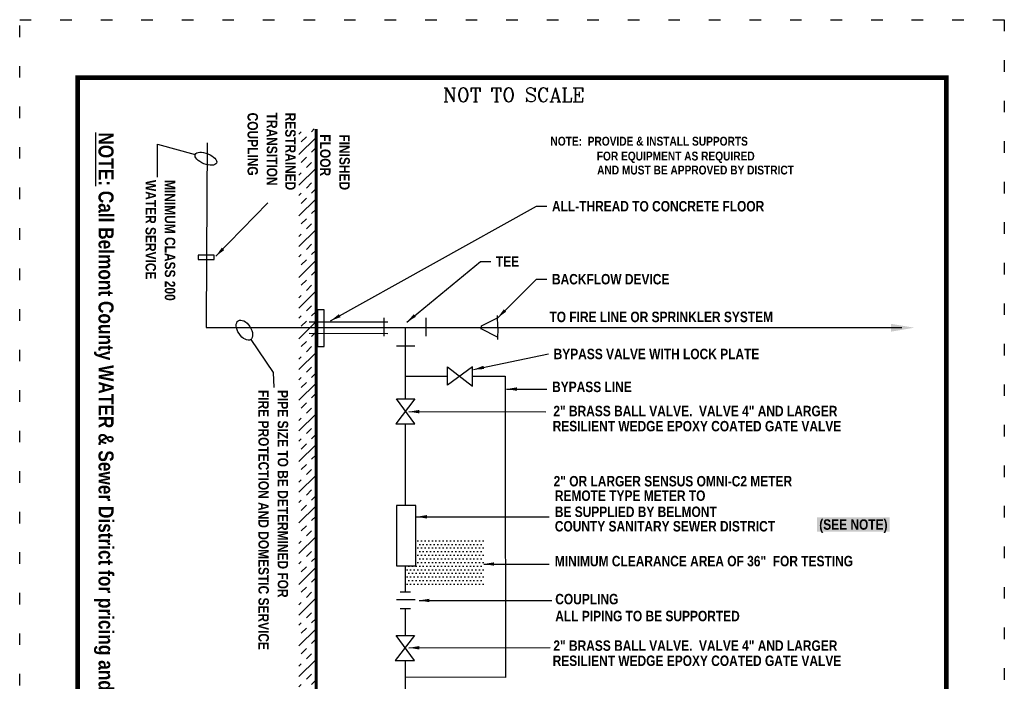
# Model space of a CAD drawing. Extents: x -2.9 to 5.6, y -8 to 3.
# Tile 140 of 140: x -2.9 to 5.6, y -2.7 to 3. Entities that reach past the tile are written whole.
import ezdxf

# ---------------------------------------------------------------- set-up
doc = ezdxf.new("R2010")
doc.units = 0
doc.header["$MEASUREMENT"] = 0
doc.linetypes.add('DOT2', pattern=[0.125, 0, -0.125])
doc.layers.get('DEFPOINTS').update_dxf_attribs({"linetype": 'CONTINUOUS'})
for name, color, linetype in [('BORDER', 7, 'CONTINUOUS'), ('BUILDINS', 7, 'CONTINUOUS'), ('CLEARANCE AREA', 7, 'CONTINUOUS'), ('COUPLING', 10, 'CONTINUOUS'), ('DIMENSIONS', 7, 'CONTINUOUS'), ('METER', 1, 'CONTINUOUS'), ('PIPE2', 5, 'CONTINUOUS'), ('STEEL-STRAP', 141, 'CONTINUOUS'), ('TEXT', 7, 'CONTINUOUS'), ('VALVE', 1, 'CONTINUOUS')]:
    doc.layers.add(name, color=color, linetype=linetype)
doc.styles.add('STYLE3', font='romanc.shx')
doc.styles.add('TECHNICAL', font='techb___.ttf')
doc.dimstyles.get("Standard").update_dxf_attribs({"dimtxt": 0.18, "dimasz": 0.18, "dimexe": 0.18, "dimexo": 0.0625, "dimgap": 0.09, "dimtad": 0, "dimtih": 1, "dimtoh": 1, "dimdec": 4, "dimzin": 0, "dimdsep": 46, "dimtxsty": 'Standard', "dimcen": 0.09, "dimadec": 0, "dimazin": 0, "dimtfac": 1, "dimtdec": 4, "dimtofl": 0, "dimtmove": 0, "dimatfit": 3, "dimfxl": 1, "dimtolj": 1, "dimtzin": 0, "dimarcsym": 0})

msp = doc.modelspace()

# ---------------------------------------------------------------- hatches: boundary and pattern name
at = {"layer": 'BUILDINS'}
h = msp.add_hatch(dxfattribs=at)
h.set_pattern_fill('INSUL', color=256, scale=0.5, angle=405, style=0)
h.set_pattern_definition([(45, (-2.89724, -8.02267), (-0.1325825, 0.1325825), []), (45, (-2.94143, -7.97848), (-0.1325825, 0.1325825), [0.0625, -0.0625]), (45, (-2.98563, -7.93428), (-0.1325825, 0.1325825), [0.0625, -0.0625])])
h.paths.add_polyline_path([(-0.3388, 0.3187), (-0.4866, 0.3186), (-0.486, -5.232), (-0.3388, -5.2295)])
h.paths.add_polyline_path([(-0.3388, 2.0338), (-0.4868, 2.0338), (-0.4866, 0.3186), (-0.3388, 0.3187)])
at = {"layer": 'CLEARANCE AREA'}
h = msp.add_hatch(dxfattribs=at)
h.set_pattern_fill('DOTS', scale=0.5, angle=360, style=0)
h.set_pattern_definition([(360, (-2.89724, -8.022673), (0.015625, 0.03125), [0, -0.03125])])
h.paths.add_polyline_path([(1.1079, -1.5042), (0.5293, -1.5042), (0.5252, -1.7407), (0.4355, -1.7407), (0.4355, -1.9033), (1.1079, -1.9033)])

# ---------------------------------------------------------------- linework, layer by layer
at = {"layer": 'BORDER', "const_width": 0.04}
msp.add_lwpolyline([(-2.3972, -7.5227), (-2.3972, 2.4773), (5.1028, 2.4773), (5.1028, -7.5227)], close=True, dxfattribs=at)
at = {"layer": 'BUILDINS', "const_width": 0.025}
msp.add_lwpolyline([(-0.3388, 2.0338), (-0.3388, -5.2295)], dxfattribs=at)
at = {"layer": 'COUPLING'}
msp.add_lwpolyline([(-1.357, 0.9054), (-1.218, 0.9054), (-1.218, 0.9446), (-1.357, 0.9446)], close=True, dxfattribs=at)
for points in [[(0.2491, 0.2426), (0.2487, 0.4025)], [(0.6117, 0.2426), (0.6114, 0.4025)], [(1.2291, 0.4025), (1.0867, 0.3297)], [(1.2292, 0.3188), (1.229, 0.4229)], [(1.0867, 0.3321), (1.0867, 0.3189)], [(1.0867, 0.3057), (1.0867, 0.3189)], [(1.229, 0.2351), (1.0867, 0.308)], [(1.2292, 0.3188), (1.229, 0.2148)], [(0.3543, 0.1595), (0.5143, 0.1598)], [(0.3571, -2.031), (0.517, -2.0306)], [(0.3861, -1.9648), (0.4753, -1.9647)], [(0.3861, -2.107), (0.4753, -2.107)]]:
    msp.add_lwpolyline(points, dxfattribs=at)
at = {"layer": 'DEFPOINTS', "linetype": 'DOT2', "ltscale": 2}
msp.add_lwpolyline([(-2.8972, -8.0227), (-2.8972, 2.9773), (5.6028, 2.9773), (5.6028, -8.0227)], close=True, dxfattribs=at)
at = {"layer": 'DIMENSIONS'}
for points in [[(-1.7066, 1.6185), (-1.7066, 1.9017), (-1.3817, 1.8142)], [(-0.902, 0.2154), (-0.7088, -0.0712), (-0.7047, -0.2003)]]:
    msp.add_lwpolyline(points, dxfattribs=at)
for centre, major_axis, ratio in [((-1.2898, 1.7763), (-0.0921, 0.0374), 0.46457), ((-0.9567, 0.2961), (0.0536, -0.0815), 0.568567)]:
    msp.add_ellipse(centre, major_axis=major_axis, ratio=ratio, dxfattribs=at)
at = {"layer": 'METER'}
msp.add_lwpolyline([(0.3547, -1.7407), (0.5232, -1.7407), (0.5232, -1.2194), (0.3547, -1.2194)], close=True, dxfattribs=at)
at = {"layer": 'PIPE2'}
for points in [[(-1.2796, 1.9142), (-1.2849, 0.9446)], [(-1.2849, 0.9446), (-1.2884, 0.3183), (0.4312, 0.319), (0.4311, -0.2962)], [(0.4312, 0.319), (4.7188, 0.3181)], [(0.4312, -0.1001), (0.7961, -0.1006)], [(1.0121, -0.1009), (1.2929, -0.1013), (1.2942, -0.6535)], [(0.4311, -0.5123), (0.4311, -0.7199)], [(1.2943, -0.6535), (1.2979, -2.7031), (0.431, -2.7017)], [(0.4311, -0.7199), (0.4311, -0.9861)], [(0.4311, -0.9861), (0.4311, -1.2189)], [(0.4311, -1.7407), (0.4311, -1.9648)], [(0.4311, -2.107), (0.4311, -2.3418)], [(0.431, -2.5579), (0.431, -3.0204)]]:
    msp.add_lwpolyline(points, dxfattribs=at)
at = {"layer": 'PIPE2', "color": 5}
msp.add_solid([(4.6238, 0.3506), (4.6239, 0.2829), (4.827, 0.317)], dxfattribs=at)
at = {"layer": 'STEEL-STRAP'}
msp.add_lwpolyline([(-0.3264, 0.1552), (-0.2687, 0.1552), (-0.2687, 0.4725), (-0.3264, 0.4725)], close=True, dxfattribs=at)
for points in [[(-0.3985, 0.3664), (0.2822, 0.3664)], [(-0.3989, 0.2686), (0.2822, 0.2684)]]:
    msp.add_lwpolyline(points, dxfattribs=at)
at = {"layer": 'VALVE'}
for points in [[(0.7961, -0.1798), (0.796, -0.0209), (1.0122, -0.1866), (1.0121, -0.0215)], [(0.3553, -0.2963), (0.5141, -0.2961), (0.3485, -0.5124), (0.5135, -0.5122)], [(0.352, -2.3419), (0.5108, -2.3418), (0.3452, -2.558), (0.5102, -2.5578)]]:
    msp.add_lwpolyline(points, close=True, dxfattribs=at)

# ---------------------------------------------------------------- texts
at = {"layer": 'CLEARANCE AREA', "insert": (4.005, -1.3963), "char_height": 0.09, "attachment_point": 4, "style": 'TECHNICAL', "bg_fill": 1, "box_fill_scale": 1.2, "bg_fill_color": 2, "bg_fill_transparency": 0}
msp.add_mtext('(SEE NOTE)', dxfattribs=at)
at = {"layer": 'DIMENSIONS', "color": 7, "char_height": 0.09, "attachment_point": 1, "style": 'TECHNICAL'}
for s, insert in [('ALL-THREAD TO CONCRETE FLOOR', (1.6979, 1.4112)), ('TEE', (1.2144, 0.9332)), ('BACKFLOW DEVICE', (1.6979, 0.7812)), ('BYPASS VALVE WITH LOCK PLATE ', (1.7123, 0.1353))]:
    msp.add_mtext(s, dxfattribs=dict(at, insert=insert))
at = {"layer": 'TEXT', "color": 7}
for s, height, style, p in [('NOT TO SCALE', 0.120395, 'STYLE3', (0.7569, 2.2679)), ('2" OR LARGER SENSUS OMNI-C2 METER', 0.09, 'TECHNICAL', (1.712, -1.0535)), ('REMOTE TYPE METER TO', 0.09, 'TECHNICAL', (1.7225, -1.1786)), ('BE SUPPLIED BY BELMONT', 0.09, 'TECHNICAL', (1.7225, -1.3178)), ('COUNTY SANITARY SEWER DISTRICT ', 0.09, 'TECHNICAL', (1.7225, -1.4426)), ('MINIMUM CLEARANCE AREA OF 36"  FOR TESTING', 0.09, 'TECHNICAL', (1.7225, -1.7437))]:
    msp.add_text(s, height=height, dxfattribs=dict(at, style=style)).set_placement(p)
at = {"layer": 'TEXT', "style": 'TECHNICAL'}
for s, height, p in [('COUPLING', 0.09, (-0.9305, 2.1747)), ('TRANSITION', 0.09, (-0.7638, 2.1743)), ('RESTRAINED', 0.09, (-0.6047, 2.1743)), ('%%UNOTE:%%U Call Belmont County WATER & Sewer District for pricing and availability', 0.13, (-2.2165, 2.0041)), ('FLOOR', 0.09, (-0.304, 1.9869)), ('FINISHED', 0.09, (-0.1373, 1.9866)), ('WATER SERVICE', 0.09, (-1.811, 1.5929)), ('MINIMUM CLASS 200', 0.09, (-1.6443, 1.5925)), ('FIRE PROTECTION AND DOMESTIC SERVICE', 0.09, (-0.8365, -0.221)), ('PIPE SIZE TO BE DETERMINED FOR', 0.09, (-0.6699, -0.221))]:
    msp.add_text(s, height=height, rotation=270, dxfattribs=at).set_placement(p)
for s, height, p in [('NOTE:  PROVIDE & INSTALL SUPPORTS', 0.0765, (1.685, 1.8896)), ('FOR EQUIPMENT AS REQUIRED', 0.0765, (2.0847, 1.7613)), ('AND MUST BE APPROVED BY DISTRICT', 0.0765, (2.0878, 1.6404)), ('TO FIRE LINE OR SPRINKLER SYSTEM', 0.09, (1.6759, 0.3653)), ('BYPASS LINE', 0.09, (1.699, -0.2389)), ('2" BRASS BALL VALVE.  VALVE 4" AND LARGER', 0.09, (1.7097, -0.4474)), ('RESILIENT WEDGE EPOXY COATED GATE VALVE', 0.09, (1.7037, -0.5782)), ('COUPLING', 0.09, (1.7264, -2.0718)), ('ALL PIPING TO BE SUPPORTED', 0.09, (1.7264, -2.2181)), ('2" BRASS BALL VALVE.  VALVE 4" AND LARGER', 0.09, (1.7097, -2.4736)), ('RESILIENT WEDGE EPOXY COATED GATE VALVE', 0.09, (1.7037, -2.6044))]:
    msp.add_text(s, height=height, dxfattribs=at).set_placement(p)

# ---------------------------------------------------------------- leaders
at = {"layer": 'DIMENSIONS'}
for points, override in [([(-1.2046, 0.9336), (-0.755, 1.3955)], {"dimscale": 0.5, "dimtxsty": 'TECHNICAL'}), ([(1.305, -0.2132), (1.6547, -0.2123)], {"dimscale": 0.5}), ([(0.4632, -0.408), (1.6442, -0.4088)], {"dimscale": 0.5}), ([(0.5276, -1.3162), (1.673, -1.3162)], {"dimscale": 0.5}), ([(1.1088, -1.7239), (1.673, -1.7239)], {"dimscale": 0.5}), ([(0.5503, -2.0385), (1.6957, -2.0385)], {"dimscale": 0.5}), ([(0.4634, -2.4473), (1.6812, -2.4449)], {"dimscale": 0.5})]:
    msp.add_leader(points, dimstyle='Standard', override=override, dxfattribs=at)
at = {"layer": 'DIMENSIONS', "annotation_type": 0, "has_hookline": 1, "hookline_direction": 0}
for points, override, text_width in [([(-0.2133, 0.3772), (1.5629, 1.3662), (1.6529, 1.3662)], {"dimscale": 0.5, "dimtxsty": 'TECHNICAL'}, 2.1255), ([(0.4452, 0.3655), (1.0794, 0.8882), (1.1694, 0.8882)], {"dimscale": 0.5, "dimtxsty": 'TECHNICAL'}, 0.222), ([(1.2291, 0.4025), (1.5629, 0.7362), (1.6529, 0.7362)], {"dimscale": 0.5, "dimtxsty": 'TECHNICAL'}, 1.1254), ([(1.0212, -0.0441), (1.6673, 0.0903)], {"dimscale": 0.5}, 2.0571)]:
    msp.add_leader(points, dimstyle='Standard', override=override, dxfattribs=dict(at, text_width=text_width))

doc.saveas('drawing.dxf')
